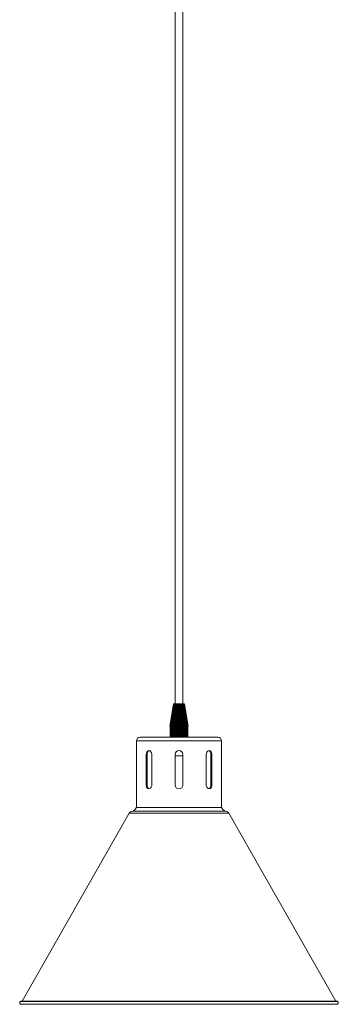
# Model space of a CAD drawing. Header units: millimetres. Extents: x -129 to 129, y -1461 to 135.
# Tile 1 of 2: x -129 to 129, y -1461 to -663. Entities that reach past the tile are written whole.
import ezdxf

# ---------------------------------------------------------------- set-up
doc = ezdxf.new("R2010")
doc.units = ezdxf.units.MM

msp = doc.modelspace()

# ---------------------------------------------------------------- linework, layer by layer
at = {"color": 7, "linetype": 'Continuous', "lineweight": 15}
for p, q in [((-3, -263.16), (-3, -1217.16)), ((3, -1217.16), (3, -263.16)), ((-4.5, -1217.16), (-6.01, -1226.88)), ((-4.45, -1217.16), (-4.47, -1217.16)), ((-4.36, -1217.16), (-4.4, -1217.16)), ((-4.28, -1217.16), (-4.32, -1217.16)), ((-4.13, -1217.16), (-4.28, -1217.16)), ((-4.16, -1235.16), (-2.53, -1217.16)), ((-3.95, -1217.16), (-4.13, -1217.16)), ((-3.73, -1217.16), (-3.94, -1217.16)), ((-3.47, -1217.16), (-3.72, -1217.16)), ((-3.6, -1235.16), (-2.19, -1217.16)), ((-3.18, -1217.16), (-3.47, -1217.16)), ((-2.87, -1217.16), (-3.18, -1217.16)), ((-3, -1235.16), (-1.83, -1217.16)), ((-2.53, -1217.16), (-2.87, -1217.16)), ((-2.18, -1217.16), (-2.53, -1217.16)), ((-2.37, -1235.16), (-1.45, -1217.16)), ((-1.79, -1217.16), (-2.16, -1217.16)), ((-1.38, -1217.16), (-1.78, -1217.16)), ((-1.73, -1235.16), (-1.06, -1217.16)), ((1.74, -1217.16), (-1.38, -1217.16)), ((-1.07, -1235.16), (-0.67, -1217.16)), ((-0.57, -1217.16), (-0.97, -1235.16)), ((-0.39, -1235.16), (-0.26, -1217.16)), ((-0.16, -1217.16), (-0.3, -1235.16)), ((0.28, -1235.16), (0.15, -1217.16)), ((0.24, -1217.16), (0.38, -1235.16)), ((0.95, -1235.16), (0.55, -1217.16)), ((0.65, -1217.16), (1.05, -1235.16)), ((1.62, -1235.16), (0.95, -1217.16)), ((1.05, -1217.16), (1.71, -1235.16)), ((1.44, -1217.16), (2.36, -1235.16)), ((2.13, -1217.16), (1.76, -1217.16)), ((1.82, -1217.16), (2.99, -1235.16)), ((2.49, -1217.16), (2.14, -1217.16)), ((2.18, -1217.16), (3.58, -1235.16)), ((2.83, -1217.16), (2.51, -1217.16)), ((2.52, -1217.16), (4.15, -1235.16)), ((3.15, -1217.16), (2.84, -1217.16)), ((3.44, -1217.16), (3.16, -1217.16)), ((3.7, -1217.16), (3.44, -1217.16)), ((3.93, -1217.16), (3.7, -1217.16)), ((4.12, -1217.16), (3.93, -1217.16)), ((4.12, -1217.16), (4.27, -1217.16)), ((4.3, -1217.16), (4.27, -1217.16)), ((4.38, -1217.16), (4.38, -1217.16)), ((4.39, -1217.16), (4.39, -1217.16)), ((4.46, -1217.16), (4.46, -1217.16)), ((-7.25, -1235.16), (-7.25, -1235.56)), ((-7.24, -1235.56), (-7.25, -1235.56)), ((-7.24, -1235.56), (-7.24, -1244.16)), ((-7.15, -1235.56), (-7.23, -1235.56)), ((-7.23, -1244.16), (-7.23, -1235.56)), ((-7.15, -1235.16), (-7.15, -1235.16)), ((-7.15, -1235.56), (-7.15, -1244.16)), ((-7.1, -1235.16), (-7.14, -1235.16)), ((-6.93, -1235.56), (-7.1, -1235.56)), ((-7.1, -1244.16), (-7.1, -1235.56)), ((-7, -1235.16), (-6.99, -1235.16)), ((-6.82, -1235.16), (-6.97, -1235.16)), ((-6.95, -1235.56), (-6.95, -1244.16)), ((-6.93, -1235.56), (-6.93, -1244.16)), ((-6.62, -1235.56), (-6.85, -1235.56)), ((-6.85, -1244.16), (-6.85, -1235.56)), ((-6.79, -1235.16), (-6.77, -1235.16)), ((-6.56, -1235.16), (-6.73, -1235.16)), ((-6.72, -1235.56), (-6.72, -1244.16)), ((-6.62, -1235.56), (-6.62, -1244.16)), ((-6.1, -1235.16), (-6.55, -1235.16)), ((-6.19, -1235.56), (-6.5, -1235.56)), ((-6.5, -1244.16), (-6.5, -1235.56)), ((-6.37, -1235.56), (-6.37, -1244.16)), ((-6.19, -1235.56), (-6.19, -1244.16)), ((-5.68, -1235.16), (-6.08, -1235.16)), ((-5.67, -1235.56), (-6.05, -1235.56)), ((-6.05, -1244.16), (-6.05, -1235.56)), ((-5.93, -1235.56), (-5.93, -1244.16)), ((-5.21, -1235.16), (-5.67, -1235.16)), ((-5.67, -1235.56), (-5.67, -1244.16)), ((-5.06, -1235.56), (-5.5, -1235.56)), ((-5.5, -1244.16), (-5.5, -1235.56)), ((-5.39, -1235.56), (-5.39, -1244.16)), ((-4.71, -1235.16), (-5.21, -1235.16)), ((-5.06, -1235.56), (-5.06, -1244.16)), ((-4.37, -1235.56), (-4.87, -1235.56)), ((-4.87, -1244.16), (-4.87, -1235.56)), ((-4.77, -1235.56), (-4.77, -1244.16)), ((-4.2, -1235.16), (-4.7, -1235.16)), ((-4.37, -1235.56), (-4.37, -1244.16)), ((-3.58, -1235.16), (-4.15, -1235.16)), ((-3.61, -1235.56), (-4.15, -1235.56)), ((-4.15, -1244.16), (-4.15, -1235.56)), ((-4.07, -1235.56), (-4.07, -1244.16)), ((-3.61, -1235.56), (-3.61, -1244.16)), ((-3, -1235.16), (-3.57, -1235.16)), ((-2.79, -1235.56), (-3.38, -1235.56)), ((-3.38, -1244.16), (-3.38, -1235.56)), ((-3.31, -1235.56), (-3.31, -1244.16)), ((-1.73, -1235.16), (-2.95, -1235.16)), ((-2.79, -1235.56), (-2.79, -1244.16)), ((-1.93, -1235.56), (-2.55, -1235.56)), ((-2.55, -1244.16), (-2.55, -1235.56)), ((-2.5, -1235.56), (-2.5, -1244.16)), ((-1.93, -1235.56), (-1.93, -1244.16)), ((-1.04, -1235.56), (-1.67, -1235.56)), ((-1.67, -1244.16), (-1.67, -1235.56)), ((-1.65, -1235.56), (-1.65, -1244.16)), ((-1.64, -1235.16), (-0.45, -1235.16)), ((-1.04, -1235.56), (-1.04, -1244.16)), ((-0.13, -1235.56), (-0.78, -1235.56)), ((-0.78, -1244.16), (-0.78, -1235.56)), ((-0.77, -1235.56), (-0.77, -1244.16)), ((0.38, -1235.16), (-0.39, -1235.16)), ((-0.13, -1235.56), (-0.13, -1244.16)), ((0.13, -1244.16), (0.13, -1235.56)), ((0.78, -1235.56), (0.13, -1235.56)), ((1.05, -1235.16), (0.42, -1235.16)), ((0.77, -1235.56), (0.77, -1244.16)), ((0.78, -1235.56), (0.78, -1244.16)), ((1.67, -1235.56), (1.04, -1235.56)), ((1.04, -1244.16), (1.04, -1235.56)), ((1.71, -1235.16), (1.1, -1235.16)), ((1.65, -1235.56), (1.65, -1244.16)), ((1.67, -1235.56), (1.67, -1244.16)), ((2.27, -1235.16), (1.78, -1235.16)), ((2.55, -1235.56), (1.93, -1235.56)), ((1.93, -1244.16), (1.93, -1235.56)), ((4.77, -1235.16), (2.36, -1235.16)), ((2.5, -1235.56), (2.5, -1244.16)), ((2.55, -1235.56), (2.55, -1244.16)), ((3.38, -1235.56), (2.79, -1235.56)), ((2.79, -1244.16), (2.79, -1235.56)), ((3.31, -1235.56), (3.31, -1244.16)), ((3.38, -1235.56), (3.38, -1244.16)), ((4.15, -1235.56), (3.61, -1235.56)), ((3.61, -1244.16), (3.61, -1235.56)), ((4.07, -1235.56), (4.07, -1244.16)), ((4.15, -1235.56), (4.15, -1244.16)), ((4.87, -1235.56), (4.37, -1235.56)), ((4.37, -1244.16), (4.37, -1235.56)), ((4.77, -1235.56), (4.77, -1244.16)), ((5.66, -1235.16), (4.8, -1235.16)), ((4.87, -1235.56), (4.87, -1244.16)), ((5.5, -1235.56), (5.06, -1235.56)), ((5.06, -1244.16), (5.06, -1235.56)), ((5.39, -1235.56), (5.39, -1244.16)), ((5.5, -1235.56), (5.5, -1244.16)), ((6.05, -1235.56), (5.67, -1235.56)), ((5.67, -1244.16), (5.67, -1235.56)), ((6.06, -1235.16), (5.74, -1235.16)), ((5.93, -1235.56), (5.93, -1244.16)), ((6.05, -1235.56), (6.05, -1244.16)), ((6.72, -1235.16), (6.13, -1235.16)), ((6.5, -1235.56), (6.19, -1235.56)), ((6.19, -1244.16), (6.19, -1235.56)), ((6.37, -1235.56), (6.37, -1244.16)), ((6.5, -1235.56), (6.5, -1244.16)), ((6.85, -1235.56), (6.62, -1235.56)), ((6.62, -1244.16), (6.62, -1235.56)), ((6.72, -1235.56), (6.72, -1244.16)), ((7.05, -1235.16), (6.75, -1235.16)), ((6.85, -1235.56), (6.85, -1244.16)), ((7.1, -1235.56), (6.93, -1235.56)), ((6.93, -1244.16), (6.93, -1235.56)), ((6.95, -1235.56), (6.95, -1244.16)), ((7.1, -1235.56), (7.1, -1244.16)), ((7.14, -1235.16), (7.14, -1235.16)), ((7.23, -1235.56), (7.15, -1235.56)), ((7.15, -1244.16), (7.15, -1235.56)), ((7.25, -1235.16), (7.19, -1235.16)), ((7.23, -1235.56), (7.23, -1244.16)), ((7.25, -1235.56), (7.24, -1235.56)), ((7.24, -1244.16), (7.24, -1235.56)), ((7.25, -1235.56), (7.25, -1235.16)), ((-31.5, -1244.16), (31.5, -1244.16)), ((-34.5, -1247.16), (-34.5, -1255.02)), ((34.5, -1255.02), (34.5, -1247.16)), ((-34.35, -1258.16), (-34.35, -1282.81)), ((-26.54, -1282.81), (-26.54, -1258.16)), ((-26.54, -1258.16), (-25.83, -1258.16)), ((-25.83, -1282.81), (-25.83, -1258.16)), ((-22.05, -1258.16), (-22.05, -1282.81)), ((-3.17, -1282.81), (-3.17, -1258.16)), ((3.18, -1259.17), (-3.17, -1259.17)), ((3.18, -1258.16), (3.18, -1282.81)), ((22.05, -1282.81), (22.05, -1258.16)), ((25.83, -1258.16), (25.83, -1282.81)), ((26.54, -1258.16), (25.83, -1258.16)), ((26.54, -1258.16), (26.54, -1282.81)), ((34.35, -1282.81), (34.35, -1258.16)), ((-26.54, -1282.81), (-25.83, -1282.81)), ((26.54, -1282.81), (25.83, -1282.81)), ((-34.5, -1285.98), (-34.5, -1301.16)), ((34.5, -1301.16), (34.5, -1285.94)), ((-40.35, -1305.66), (-126.9, -1458.1)), ((-37.75, -1304.16), (37.75, -1304.16)), ((126.9, -1458.1), (40.35, -1305.66)), ((-128.13, -1458.1), (128.13, -1458.1)), ((-127.69, -1460.55), (127.69, -1460.55))]:
    msp.add_line(p, q, dxfattribs=at)
at = {"color": 8, "linetype": 'Continuous', "lineweight": 15}
for p, q in [((2.85, -1217.3), (4.68, -1235.16)), ((34.5, -1247.16), (-34.5, -1247.16)), ((40.36, -1305.67), (-40.36, -1305.67)), ((-34.5, -1301.16), (34.5, -1301.16)), ((-128.43, -1458.25), (128.43, -1458.25))]:
    msp.add_line(p, q, dxfattribs=at)
at = {"color": 7, "linetype": 'Continuous', "lineweight": 15, "flags": 128}
for points in [[(-4.5, -1217.16), (-4.51, -1217.25), (-4.58, -1217.65), (-4.82, -1219.23), (-5.81, -1225.55), (-7.3, -1235.16)], [(-7.28, -1235.16), (-7.27, -1235.06), (-7.2, -1234.66), (-6.96, -1233.08), (-5.98, -1226.76), (-4.49, -1217.16)], [(-4.47, -1217.16), (-5.97, -1226.88), (-7.25, -1235.16)], [(-4.47, -1217.16), (-4.48, -1217.25), (-4.54, -1217.65), (-4.79, -1219.23), (-5.77, -1225.55), (-7.25, -1235.16)], [(-7.2, -1235.16), (-7.18, -1235.06), (-7.12, -1234.66), (-6.88, -1233.08), (-5.91, -1226.76), (-4.45, -1217.16)], [(-4.4, -1217.16), (-5.76, -1226.05), (-5.78, -1226.16), (-7.15, -1235.16)], [(-4.39, -1217.16), (-5.88, -1226.88), (-7.14, -1235.16)], [(-4.39, -1217.16), (-4.41, -1217.25), (-4.47, -1217.65), (-4.71, -1219.23), (-5.68, -1225.55), (-7.14, -1235.16)], [(-7.05, -1235.16), (-7.03, -1235.06), (-6.97, -1234.66), (-6.74, -1233.08), (-5.8, -1226.76), (-4.36, -1217.16)], [(-4.32, -1217.16), (-5.64, -1226.05), (-5.66, -1226.16), (-7, -1235.16)], [(-4.28, -1217.16), (-5.73, -1226.88), (-6.97, -1235.16)], [(-4.28, -1217.16), (-4.29, -1217.25), (-4.35, -1217.65), (-4.59, -1219.23), (-5.53, -1225.55), (-6.97, -1235.16)], [(-6.84, -1235.16), (-6.82, -1235.06), (-6.76, -1234.66), (-6.54, -1233.08), (-5.62, -1226.76), (-4.24, -1217.16)], [(-4.19, -1217.16), (-5.47, -1226.05), (-5.49, -1226.16), (-6.79, -1235.16)], [(-4.13, -1217.16), (-5.54, -1226.88), (-6.73, -1235.16)], [(-4.13, -1217.16), (-4.14, -1217.25), (-4.2, -1217.65), (-4.43, -1219.23), (-5.34, -1225.55), (-6.73, -1235.16)], [(-6.56, -1235.16), (-6.55, -1235.06), (-6.49, -1234.66), (-6.27, -1233.08), (-5.4, -1226.76), (-4.07, -1217.16)], [(-4.02, -1217.16), (-5.25, -1226.05), (-5.27, -1226.16), (-6.51, -1235.16)], [(-3.94, -1217.16), (-5.29, -1226.88), (-6.44, -1235.16)], [(-3.94, -1217.16), (-3.95, -1217.25), (-4.01, -1217.65), (-4.23, -1219.23), (-5.1, -1225.55), (-6.43, -1235.16)], [(-6.23, -1235.16), (-6.21, -1235.06), (-6.16, -1234.66), (-5.96, -1233.08), (-5.13, -1226.76), (-3.87, -1217.16)], [(-3.82, -1217.16), (-4.98, -1226.05), (-5, -1226.16), (-6.17, -1235.16)], [(-3.72, -1217.16), (-5, -1226.88), (-6.08, -1235.16)], [(-3.71, -1217.16), (-3.73, -1217.25), (-3.78, -1217.65), (-3.99, -1219.23), (-4.81, -1225.55), (-6.07, -1235.16)], [(-5.84, -1235.16), (-5.83, -1235.06), (-5.78, -1234.66), (-5.58, -1233.08), (-4.81, -1226.76), (-3.64, -1217.16)], [(-3.58, -1217.16), (-4.67, -1226.05), (-4.68, -1226.16), (-5.78, -1235.16)], [(-3.47, -1217.16), (-4.66, -1226.88), (-5.67, -1235.16)], [(-3.46, -1217.16), (-3.47, -1217.25), (-3.52, -1217.65), (-3.71, -1219.23), (-4.48, -1225.55), (-5.66, -1235.16)], [(-5.39, -1235.16), (-5.38, -1235.06), (-5.34, -1234.66), (-5.16, -1233.08), (-4.45, -1226.76), (-3.37, -1217.16)], [(-3.31, -1217.16), (-4.31, -1226.05), (-4.33, -1226.16), (-5.34, -1235.16)], [(-3.18, -1217.16), (-4.28, -1226.88), (-5.21, -1235.16)], [(-3.17, -1217.16), (-3.18, -1217.25), (-3.22, -1217.65), (-3.4, -1219.23), (-4.11, -1225.55), (-5.2, -1235.16)], [(-4.9, -1235.16), (-4.89, -1235.06), (-4.85, -1234.66), (-4.69, -1233.08), (-4.05, -1226.76), (-3.07, -1217.16)], [(-3.01, -1217.16), (-3.92, -1226.05), (-3.93, -1226.16), (-4.84, -1235.16)], [(-2.87, -1217.16), (-3.86, -1226.88), (-4.7, -1235.16)], [(-2.85, -1217.16), (-2.86, -1217.25), (-2.9, -1217.65), (-3.06, -1219.23), (-3.71, -1225.55), (-4.69, -1235.16)], [(-4.37, -1235.16), (-4.36, -1235.06), (-4.32, -1234.66), (-4.18, -1233.08), (-3.61, -1226.76), (-2.75, -1217.16)], [(-2.69, -1217.16), (-3.49, -1226.05), (-3.5, -1226.16), (-4.31, -1235.16)], [(-2.53, -1217.16), (-3.41, -1226.88), (-4.15, -1235.16)], [(-2.5, -1217.16), (-2.51, -1217.25), (-2.55, -1217.65), (-2.69, -1219.23), (-3.26, -1225.55), (-4.13, -1235.16)], [(-3.79, -1235.16), (-3.78, -1235.06), (-3.75, -1234.66), (-3.63, -1233.08), (-3.14, -1226.76), (-2.39, -1217.16)], [(-2.34, -1217.16), (-3.03, -1226.05), (-3.03, -1226.16), (-3.73, -1235.16)], [(-2.16, -1217.16), (-2.92, -1226.88), (-3.57, -1235.16)], [(-2.14, -1217.16), (-2.14, -1217.25), (-2.18, -1217.65), (-2.3, -1219.23), (-2.79, -1225.55), (-3.54, -1235.16)], [(-3.18, -1235.16), (-3.17, -1235.06), (-3.15, -1234.66), (-3.05, -1233.08), (-2.64, -1226.76), (-2.02, -1217.16)], [(-1.96, -1217.16), (-2.54, -1226.05), (-2.54, -1226.16), (-3.12, -1235.16)], [(-1.78, -1217.16), (-2.41, -1226.88), (-2.95, -1235.16)], [(-1.75, -1217.16), (-1.76, -1217.25), (-1.78, -1217.65), (-1.89, -1219.23), (-2.3, -1225.55), (-2.92, -1235.16)], [(-2.54, -1235.16), (-2.54, -1235.06), (-2.52, -1234.66), (-2.44, -1233.08), (-2.12, -1226.76), (-1.63, -1217.16)], [(-1.57, -1217.16), (-2.02, -1226.05), (-2.03, -1226.16), (-2.48, -1235.16)], [(-1.38, -1217.16), (-1.88, -1226.88), (-2.3, -1235.16)], [(-1.35, -1217.16), (-1.35, -1217.25), (-1.37, -1217.65), (-1.46, -1219.23), (-1.78, -1225.55), (-2.27, -1235.16)], [(-1.88, -1235.16), (-1.88, -1235.06), (-1.86, -1234.66), (-1.8, -1233.08), (-1.57, -1226.76), (-1.22, -1217.16)], [(-1.17, -1217.16), (-1.49, -1226.05), (-1.5, -1226.16), (-1.82, -1235.16)], [(-1.64, -1235.16), (-1.1, -1220.66), (-0.97, -1217.16)], [(-0.93, -1217.16), (-0.94, -1217.25), (-0.95, -1217.65), (-1.01, -1219.23), (-1.24, -1225.55), (-1.6, -1235.16)], [(-1.2, -1235.16), (-1.2, -1235.06), (-1.19, -1234.66), (-1.15, -1233.08), (-1.02, -1226.76), (-0.81, -1217.16)], [(-0.75, -1217.16), (-0.95, -1226.05), (-0.95, -1226.16), (-1.15, -1235.16)], [(-0.96, -1235.16), (-0.63, -1220.66), (-0.56, -1217.16)], [(-0.51, -1217.16), (-0.51, -1217.25), (-0.52, -1217.65), (-0.56, -1219.23), (-0.7, -1225.55), (-0.91, -1235.16)], [(-0.51, -1235.16), (-0.51, -1235.06), (-0.51, -1234.66), (-0.5, -1233.08), (-0.45, -1226.76), (-0.38, -1217.16)], [(-0.33, -1217.16), (-0.4, -1226.05), (-0.4, -1226.16), (-0.46, -1235.16)], [(-0.27, -1235.16), (-0.16, -1220.66), (-0.13, -1217.16)], [(-0.08, -1217.16), (-0.09, -1217.25), (-0.09, -1217.65), (-0.1, -1219.23), (-0.15, -1225.55), (-0.22, -1235.16)], [(0.18, -1235.16), (0.18, -1235.06), (0.18, -1234.66), (0.17, -1233.08), (0.12, -1226.76), (0.05, -1217.16)], [(0.09, -1217.16), (0.16, -1226.05), (0.16, -1226.16), (0.23, -1235.16)], [(0.42, -1235.16), (0.32, -1220.66), (0.29, -1217.16)], [(0.34, -1217.16), (0.34, -1217.25), (0.35, -1217.65), (0.36, -1219.23), (0.4, -1225.55), (0.47, -1235.16)], [(0.88, -1235.16), (0.88, -1235.06), (0.87, -1234.66), (0.83, -1233.08), (0.69, -1226.76), (0.47, -1217.16)], [(0.52, -1217.16), (0.72, -1226.05), (0.72, -1226.16), (0.92, -1235.16)], [(1.11, -1235.16), (0.79, -1220.66), (0.71, -1217.16)], [(0.77, -1217.16), (0.77, -1217.25), (0.78, -1217.65), (0.81, -1219.23), (0.95, -1225.55), (1.16, -1235.16)], [(1.56, -1235.16), (1.56, -1235.06), (1.54, -1234.66), (1.49, -1233.08), (1.25, -1226.76), (0.9, -1217.16)], [(0.94, -1217.16), (1.26, -1226.05), (1.27, -1226.16), (1.6, -1235.16)], [(1.78, -1235.16), (1.26, -1220.66), (1.13, -1217.16)], [(1.19, -1217.16), (1.19, -1217.25), (1.2, -1217.65), (1.26, -1219.23), (1.49, -1225.55), (1.84, -1235.16)], [(2.23, -1235.16), (2.23, -1235.06), (2.21, -1234.66), (2.13, -1233.08), (1.8, -1226.76), (1.31, -1217.16)], [(1.35, -1217.16), (1.8, -1226.05), (1.81, -1226.16), (2.27, -1235.16)], [(2.45, -1235.16), (1.71, -1220.66), (1.53, -1217.16)], [(1.59, -1217.16), (1.6, -1217.25), (1.62, -1217.65), (1.7, -1219.23), (2.02, -1225.55), (2.51, -1235.16)], [(2.88, -1235.16), (2.88, -1235.06), (2.85, -1234.66), (2.75, -1233.08), (2.34, -1226.76), (1.71, -1217.16)], [(2.91, -1235.16), (2.65, -1231.17), (1.75, -1217.16)], [(3.08, -1235.16), (2.15, -1220.66), (1.92, -1217.16)], [(1.99, -1217.16), (1.99, -1217.25), (2.02, -1217.65), (2.12, -1219.23), (2.53, -1225.55), (3.15, -1235.16)], [(3.51, -1235.16), (3.5, -1235.06), (3.47, -1234.66), (3.35, -1233.08), (2.85, -1226.76), (2.1, -1217.16)], [(3.53, -1235.16), (3.22, -1231.17), (2.13, -1217.16)], [(3.7, -1235.16), (2.57, -1220.66), (2.3, -1217.16)], [(2.36, -1217.16), (2.37, -1217.25), (2.4, -1217.65), (2.52, -1219.23), (3.01, -1225.55), (3.76, -1235.16)], [(4.1, -1235.16), (4.09, -1235.06), (4.06, -1234.66), (3.91, -1233.08), (3.34, -1226.76), (2.47, -1217.16)], [(4.12, -1235.16), (3.76, -1231.17), (2.49, -1217.16)], [(4.27, -1235.16), (2.97, -1220.66), (2.65, -1217.16)], [(2.71, -1217.16), (2.72, -1217.25), (2.76, -1217.65), (2.9, -1219.23), (3.47, -1225.55), (4.34, -1235.16)], [(4.66, -1235.16), (4.65, -1235.06), (4.61, -1234.66), (4.44, -1233.08), (3.8, -1226.76), (2.82, -1217.16)], [(4.67, -1235.16), (4.27, -1231.17), (2.84, -1217.16)], [(4.81, -1235.16), (3.34, -1220.66), (2.98, -1217.16)], [(3.04, -1217.16), (3.05, -1217.25), (3.09, -1217.65), (3.25, -1219.23), (3.9, -1225.55), (4.87, -1235.16)], [(5.17, -1235.16), (5.16, -1235.06), (5.11, -1234.66), (4.94, -1233.08), (4.22, -1226.76), (3.14, -1217.16)], [(5.18, -1235.16), (4.73, -1231.17), (3.15, -1217.16)], [(5.31, -1235.16), (3.68, -1220.66), (3.28, -1217.16)], [(3.34, -1217.16), (3.36, -1217.25), (3.4, -1217.65), (3.58, -1219.23), (4.29, -1225.55), (5.37, -1235.16)], [(5.64, -1235.16), (5.62, -1235.06), (5.58, -1234.66), (5.38, -1233.08), (4.61, -1226.76), (3.43, -1217.16)], [(5.65, -1235.16), (5.16, -1231.17), (3.44, -1217.16)], [(5.75, -1235.16), (3.98, -1220.66), (3.55, -1217.16)], [(3.62, -1217.16), (3.63, -1217.25), (3.68, -1217.65), (3.87, -1219.23), (4.64, -1225.55), (5.81, -1235.16)], [(6.05, -1235.16), (6.04, -1235.06), (5.99, -1234.66), (5.78, -1233.08), (4.95, -1226.76), (3.69, -1217.16)], [(6.06, -1235.16), (5.54, -1231.17), (3.7, -1217.16)], [(6.15, -1235.16), (4.25, -1220.66), (3.79, -1217.16)], [(3.85, -1217.16), (3.87, -1217.25), (3.92, -1217.65), (4.13, -1219.23), (4.95, -1225.55), (6.21, -1235.16)], [(6.41, -1235.16), (6.4, -1235.06), (6.34, -1234.66), (6.12, -1233.08), (5.25, -1226.76), (3.92, -1217.16)], [(6.42, -1235.16), (5.87, -1231.17), (3.93, -1217.16)], [(6.49, -1235.16), (4.48, -1220.66), (4, -1217.16)], [(4.06, -1217.16), (4.07, -1217.25), (4.13, -1217.65), (4.34, -1219.23), (5.22, -1225.55), (6.54, -1235.16)], [(6.71, -1235.16), (6.7, -1235.06), (6.64, -1234.66), (6.41, -1233.08), (5.5, -1226.76), (4.11, -1217.16)], [(6.72, -1235.16), (6.14, -1231.17), (4.12, -1217.16)], [(6.77, -1235.16), (4.67, -1220.66), (4.17, -1217.16)], [(4.22, -1217.16), (4.24, -1217.25), (4.3, -1217.65), (4.52, -1219.23), (5.44, -1225.55), (6.82, -1235.16)], [(6.96, -1235.16), (6.36, -1231.17), (4.27, -1217.16)], [(6.96, -1235.16), (6.94, -1235.06), (6.88, -1234.66), (6.65, -1233.08), (5.7, -1226.76), (4.27, -1217.16)], [(6.99, -1235.16), (4.82, -1220.66), (4.3, -1217.16)], [(4.35, -1217.16), (4.37, -1217.25), (4.43, -1217.65), (4.66, -1219.23), (5.61, -1225.55), (7.04, -1235.16)], [(7.14, -1235.16), (6.53, -1231.17), (4.38, -1217.16)], [(7.14, -1235.16), (7.12, -1235.06), (7.06, -1234.66), (6.82, -1233.08), (5.85, -1226.76), (4.38, -1217.16)], [(7.14, -1235.16), (4.93, -1220.66), (4.39, -1217.16)], [(4.44, -1217.16), (4.46, -1217.25), (4.52, -1217.65), (4.76, -1219.23), (5.72, -1225.55), (7.19, -1235.16)], [(7.25, -1235.16), (6.63, -1231.17), (4.46, -1217.16)], [(7.25, -1235.16), (7.23, -1235.06), (7.17, -1234.66), (6.93, -1233.08), (5.95, -1226.76), (4.46, -1217.16)], [(4.49, -1217.16), (4.51, -1217.25), (4.57, -1217.65), (4.81, -1219.23), (5.79, -1225.55), (7.28, -1235.16)], [(7.3, -1235.16), (7.28, -1235.06), (7.22, -1234.66), (6.98, -1233.08), (5.99, -1226.76), (4.5, -1217.16)], [(4.5, -1217.16), (4.51, -1217.25), (4.58, -1217.65), (4.82, -1219.23), (5.81, -1225.55), (7.3, -1235.16)], [(-34.5, -1255.02), (-34.5, -1255), (-34.47, -1255.3), (-34.43, -1255.91), (-34.38, -1256.78), (-34.36, -1257.81), (-34.35, -1258.16)], [(-26.54, -1258.16), (-26.42, -1257.11), (-26.09, -1256.18), (-25.56, -1255.47), (-24.89, -1255.06), (-24.14, -1255), (-23.4, -1255.3), (-22.75, -1255.91), (-22.29, -1256.78), (-22.06, -1257.81), (-22.05, -1258.16)], [(-25.83, -1258.16), (-25.71, -1257.11), (-25.38, -1256.18), (-24.85, -1255.47), (-24.18, -1255.06), (-23.68, -1255.02)], [(22.05, -1258.16), (22.18, -1257.11), (22.58, -1256.18), (23.17, -1255.47), (23.89, -1255.06), (24.65, -1255), (25.35, -1255.3), (25.93, -1255.91), (26.34, -1256.78), (26.52, -1257.81), (26.54, -1258.16)], [(-22.05, -1282.81), (-22.11, -1283.52), (-22.42, -1284.5), (-22.96, -1285.29), (-23.65, -1285.81), (-24.4, -1285.98), (-25.13, -1285.8), (-25.76, -1285.28), (-26.23, -1284.48), (-26.49, -1283.5), (-26.54, -1282.81)], [(26.54, -1282.81), (26.48, -1283.52), (26.22, -1284.5), (25.75, -1285.29), (25.12, -1285.81), (24.39, -1285.98), (23.63, -1285.8), (22.95, -1285.28), (22.42, -1284.48), (22.11, -1283.5), (22.05, -1282.81)], [(25.83, -1282.81), (25.77, -1283.52), (25.51, -1284.5), (25.04, -1285.29), (24.41, -1285.8), (24.04, -1285.9)], [(34.35, -1282.81), (34.37, -1283.85), (34.41, -1284.78), (34.46, -1285.49), (34.49, -1285.9), (34.5, -1285.96), (34.47, -1285.66), (34.43, -1285.05), (34.38, -1284.18), (34.36, -1283.15), (34.35, -1282.81)], [(-34.5, -1301.16), (-34.56, -1301.38), (-35.74, -1302.92), (-36.9, -1303.89), (-37.28, -1304.1), (-37.5, -1304.16)], [(37.5, -1304.16), (37.28, -1304.1), (35.74, -1302.92), (34.77, -1301.76), (34.56, -1301.38), (34.5, -1301.16)]]:
    msp.add_lwpolyline(points, dxfattribs=at)
at = {"color": 7, "linetype": 'Continuous', "lineweight": 15}
for centre, radius, start, end in [((-31.5, -1247.16), 3, 90, 180), ((31.5, -1247.16), 3, 0, 90), ((0, -1258.16), 3.18, 0, 180), ((22.77, -1257.84), 3.08, 354.14226, 65.32139), ((68.96, -1258.16), 34.61, 174.79456, 179.99138), ((-69.01, -1282.8), 34.66, 354.73547, 359.98761), ((-22.97, -1283.22), 2.89, 171.73636, 247.15363), ((0, -1282.81), 3.18, 180, 0), ((-36.96, -1308.52), 4.44, 100.31757, 140.09704), ((36.96, -1308.52), 4.44, 39.90296, 79.68243), ((-127.69, -1459.28), 1.27, 125.49602, 270), ((-127.8, -1459.12), 1.08, 107.6134, 125.49602), ((127.69, -1459.28), 1.27, 270, 54.50398), ((127.8, -1459.12), 1.08, 54.50398, 72.3866)]:
    msp.add_arc(centre, radius, start, end, dxfattribs=at)

doc.saveas('drawing.dxf')
